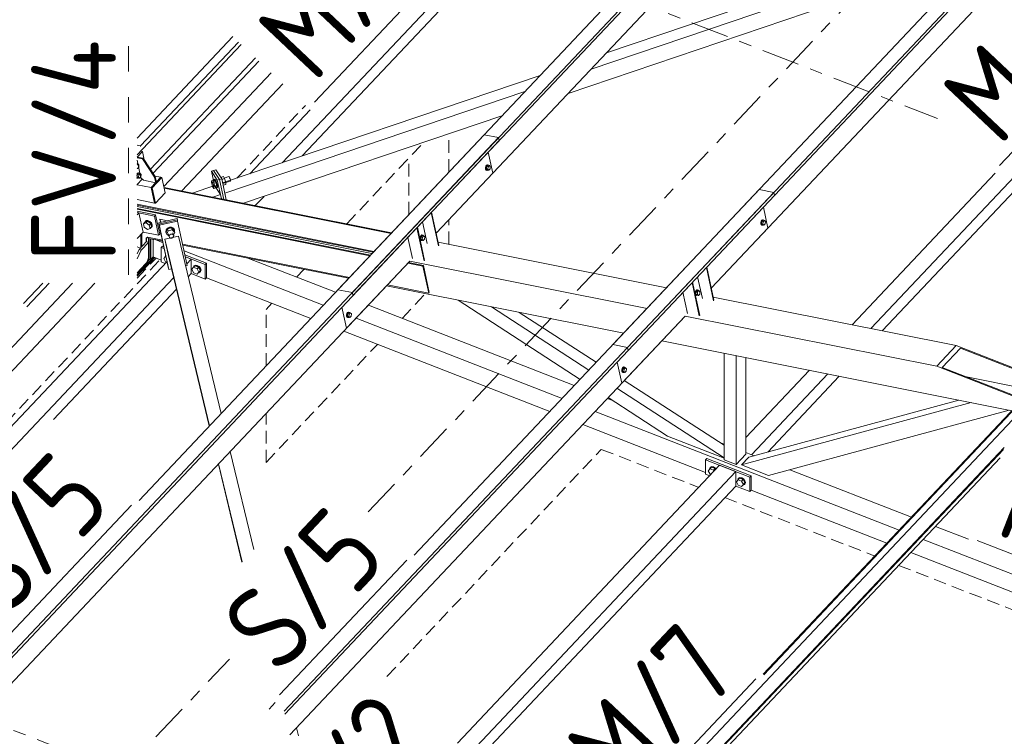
# Model space of a CAD drawing. Header units: millimetres. Extents: x -681 to 506, y -45 to 794.
# Tile 174 of 256: x -19 to 28, y 521 to 555. Entities that reach past the tile are written whole.
import ezdxf

# ---------------------------------------------------------------- set-up
doc = ezdxf.new("R2010")
doc.units = ezdxf.units.MM
doc.header["$LTSCALE"] = 0.6
for name, pattern in [('VERDECKT2', [1.5, 1, -0.5]), ('XKITLINE00', [0]), ('XKITLINE02', [4, 2, -2]), ('XKITLINE03', [6, 3, -1, 1, -1])]:
    doc.linetypes.add(name, pattern=pattern)
for name, color, linetype, lineweight in [('Bolt', 7, 'Continuous', 0), ('Part', 2, 'Continuous', 0), ('PartMark', 3, 'Continuous', 0), ('S-GRID', 1, 'Continuous', 0)]:
    doc.layers.add(name, color=color, linetype=linetype, lineweight=lineweight)
doc.styles.add('ISOCPEUR', font='ISOCPEUR.TTF')

msp = doc.modelspace()

# ---------------------------------------------------------------- linework, layer by layer
at = {"layer": 'Bolt', "color": 3, "linetype": 'XKITLINE00', "lineweight": 0}
for p, q in [((-13.363, 548.065), (-13.358, 548.063)), ((-13.363, 548.053), (-13.324, 548.045)), ((-13.363, 548.003), (-13.324, 548.045)), ((-13.358, 548.063), (-13.352, 548.05)), ((-13.324, 548.045), (-13.276, 547.995)), ((-13.276, 547.995), (-13.288, 547.881)), ((3.129, 547.928), (3.113, 547.862)), ((3.161, 547.98), (3.129, 547.928)), ((3.136, 547.857), (3.153, 547.924)), ((3.16, 547.916), (3.148, 547.802)), ((3.153, 547.924), (3.184, 547.975)), ((3.22, 547.979), (3.16, 547.916)), ((3.16, 547.916), (3.23, 547.902)), ((3.199, 548.002), (3.161, 547.98)), ((3.184, 547.975), (3.222, 547.997)), ((3.199, 548.002), (3.222, 547.997)), ((3.22, 547.979), (3.29, 547.966)), ((3.222, 547.997), (3.256, 547.984)), ((3.23, 547.902), (3.29, 547.966)), ((3.256, 547.984), (3.262, 547.971)), ((3.29, 547.966), (3.337, 547.915)), ((3.337, 547.915), (3.325, 547.802)), ((-13.379, 547.481), (-13.363, 547.542)), ((-13.363, 547.458), (-13.367, 547.427)), ((-13.348, 547.818), (-13.363, 547.834)), ((-13.363, 547.821), (-13.348, 547.818)), ((-13.354, 547.604), (-13.363, 547.588)), ((-13.363, 547.542), (-13.362, 547.548)), ((-13.355, 547.54), (-13.363, 547.458)), ((-13.362, 547.548), (-13.331, 547.599)), ((-13.295, 547.604), (-13.355, 547.54)), ((-13.355, 547.54), (-13.285, 547.527)), ((-13.316, 547.626), (-13.354, 547.604)), ((-13.288, 547.881), (-13.348, 547.818)), ((-13.331, 547.599), (-13.293, 547.621)), ((-13.316, 547.626), (-13.293, 547.621)), ((-13.297, 547.413), (-13.285, 547.527)), ((-13.295, 547.604), (-13.225, 547.59)), ((-13.293, 547.621), (-13.259, 547.608)), ((-13.285, 547.527), (-13.225, 547.59)), ((-13.259, 547.608), (-13.253, 547.596)), ((-13.225, 547.59), (-13.177, 547.54)), ((-13.177, 547.54), (-13.189, 547.426)), ((-9.24, 547.368), (-9.022, 547.442)), ((-9.007, 547.428), (-9.022, 547.442)), ((3.113, 547.862), (3.115, 547.797)), ((3.115, 547.797), (3.136, 547.752)), ((3.139, 547.793), (3.136, 547.857)), ((3.136, 547.752), (3.17, 547.739)), ((3.16, 547.748), (3.139, 547.793)), ((3.148, 547.802), (3.196, 547.752)), ((3.148, 547.802), (3.218, 547.788)), ((3.194, 547.735), (3.16, 547.748)), ((3.17, 547.739), (3.194, 547.735)), ((3.217, 547.748), (3.194, 547.735)), ((3.196, 547.752), (3.265, 547.738)), ((3.218, 547.788), (3.23, 547.902)), ((3.265, 547.738), (3.218, 547.788)), ((3.325, 547.802), (3.265, 547.738)), ((-13.378, 547.377), (-13.363, 547.371)), ((-13.363, 547.39), (-13.376, 547.417)), ((-13.367, 547.427), (-13.363, 547.423)), ((-13.367, 547.427), (-13.363, 547.426)), ((-13.363, 547.426), (-13.297, 547.413)), ((-13.363, 547.423), (-13.319, 547.377)), ((-13.355, 547.372), (-13.363, 547.39)), ((-13.363, 547.371), (-13.344, 547.364)), ((-13.321, 547.359), (-13.355, 547.372)), ((-13.344, 547.364), (-13.321, 547.359)), ((-13.298, 547.373), (-13.321, 547.359)), ((-13.319, 547.377), (-13.249, 547.363)), ((-13.249, 547.363), (-13.297, 547.413)), ((-13.189, 547.426), (-13.249, 547.363)), ((-9.721, 547.291), (-9.851, 547.247)), ((-9.851, 547.157), (-9.851, 547.247)), ((-9.851, 547.247), (-9.791, 547.155)), ((-9.791, 546.974), (-9.851, 547.157)), ((-9.661, 547.199), (-9.791, 547.155)), ((-9.791, 547.155), (-9.731, 546.972)), ((-9.731, 546.882), (-9.791, 546.974)), ((-9.731, 547.288), (-9.725, 547.303)), ((-9.601, 547.016), (-9.731, 546.972)), ((-9.725, 547.303), (-9.694, 547.314)), ((-9.725, 547.303), (-9.698, 547.277)), ((-9.661, 547.199), (-9.721, 547.291)), ((-9.698, 547.277), (-9.661, 547.205)), ((-9.667, 547.287), (-9.694, 547.314)), ((-9.63, 547.215), (-9.667, 547.287)), ((-9.661, 547.205), (-9.624, 547.107)), ((-9.601, 547.016), (-9.661, 547.199)), ((-9.593, 547.118), (-9.63, 547.215)), ((-9.624, 547.107), (-9.597, 547.01)), ((-9.601, 547.016), (-9.602, 546.926)), ((-9.597, 547.01), (-9.588, 546.939)), ((-9.566, 547.02), (-9.593, 547.118)), ((-9.557, 546.95), (-9.566, 547.02)), ((-9.285, 547.439), (-9.402, 547.399)), ((-9.225, 547.346), (-9.355, 547.302)), ((-9.314, 547.113), (-9.166, 547.164)), ((-9.166, 547.073), (-9.296, 547.029)), ((-9.225, 547.346), (-9.285, 547.439)), ((-9.166, 547.164), (-9.225, 547.346)), ((-9.166, 547.159), (-8.953, 547.231)), ((-9.166, 547.164), (-9.166, 547.073)), ((-8.987, 547.389), (-9.007, 547.428)), ((-8.967, 547.336), (-8.987, 547.389)), ((-8.953, 547.283), (-8.967, 547.336)), ((-8.947, 547.245), (-8.953, 547.283)), ((-8.953, 547.231), (-8.947, 547.245)), ((-9.731, 546.972), (-9.731, 546.882)), ((-9.602, 546.926), (-9.731, 546.882)), ((-9.598, 546.913), (-9.608, 546.924)), ((-9.588, 546.939), (-9.598, 546.913)), ((-9.598, 546.913), (-9.567, 546.924)), ((-9.567, 546.924), (-9.557, 546.95)), ((-12.991, 545.284), (-13.064, 545.207)), ((-13.064, 545.207), (-12.941, 545.258)), ((-13.029, 545.05), (-13.064, 545.207)), ((-13.003, 545.271), (-13.002, 545.291)), ((-13.002, 545.291), (-12.953, 545.34)), ((-13.002, 545.291), (-12.985, 545.309)), ((-12.869, 545.335), (-12.991, 545.284)), ((-12.935, 545.358), (-12.985, 545.309)), ((-12.953, 545.34), (-12.872, 545.345)), ((-12.869, 545.335), (-12.941, 545.258)), ((-12.941, 545.258), (-12.785, 545.152)), ((-12.854, 545.364), (-12.935, 545.358)), ((-12.872, 545.345), (-12.781, 545.306)), ((-12.713, 545.228), (-12.869, 545.335)), ((-12.763, 545.324), (-12.854, 545.364)), ((-12.713, 545.228), (-12.785, 545.152)), ((-12.785, 545.152), (-12.751, 544.994)), ((-12.781, 545.306), (-12.704, 545.231)), ((-12.687, 545.25), (-12.763, 545.324)), ((-12.679, 545.07), (-12.713, 545.228)), ((-12.704, 545.231), (-12.663, 545.143)), ((-12.646, 545.161), (-12.687, 545.25)), ((-12.663, 545.143), (-12.668, 545.063)), ((-12.651, 545.081), (-12.646, 545.161)), ((16.137, 545.332), (16.121, 545.265)), ((16.121, 545.265), (16.123, 545.201)), ((16.123, 545.201), (16.145, 545.156)), ((16.169, 545.383), (16.137, 545.332)), ((16.144, 545.261), (16.161, 545.327)), ((16.147, 545.196), (16.144, 545.261)), ((16.145, 545.156), (16.179, 545.143)), ((16.168, 545.151), (16.147, 545.196)), ((16.168, 545.32), (16.156, 545.206)), ((16.156, 545.206), (16.204, 545.156)), ((16.156, 545.206), (16.226, 545.192)), ((16.161, 545.327), (16.192, 545.379)), ((16.228, 545.383), (16.168, 545.32)), ((16.168, 545.32), (16.238, 545.306)), ((16.202, 545.138), (16.168, 545.151)), ((16.207, 545.405), (16.169, 545.383)), ((16.179, 545.143), (16.202, 545.138)), ((16.192, 545.379), (16.23, 545.401)), ((16.225, 545.152), (16.202, 545.138)), ((16.204, 545.156), (16.273, 545.142)), ((16.207, 545.405), (16.23, 545.401)), ((16.226, 545.192), (16.238, 545.306)), ((16.273, 545.142), (16.226, 545.192)), ((16.228, 545.383), (16.298, 545.369)), ((16.23, 545.401), (16.264, 545.388)), ((16.238, 545.306), (16.298, 545.369)), ((16.264, 545.388), (16.27, 545.375)), ((16.333, 545.205), (16.273, 545.142)), ((16.298, 545.369), (16.345, 545.319)), ((16.345, 545.319), (16.333, 545.205)), ((-12.873, 544.943), (-13.029, 545.05)), ((-12.751, 544.994), (-12.873, 544.943)), ((-12.751, 544.994), (-12.679, 545.07)), ((-12.717, 545.014), (-12.733, 545.013)), ((-12.668, 545.063), (-12.717, 545.014)), ((-12.668, 545.063), (-12.651, 545.081)), ((-11.993, 544.92), (-12.002, 544.83)), ((-11.997, 544.812), (-12.002, 544.83)), ((-11.997, 544.812), (-11.989, 544.902)), ((-11.974, 544.772), (-11.997, 544.812)), ((-11.933, 544.998), (-11.993, 544.92)), ((-11.989, 544.902), (-11.929, 544.98)), ((-11.92, 544.972), (-11.985, 544.815)), ((-11.962, 544.72), (-11.985, 544.815)), ((-11.962, 544.72), (-11.898, 544.878)), ((-11.962, 544.72), (-11.854, 544.62)), ((-11.838, 545.043), (-11.933, 544.998)), ((-11.929, 544.98), (-11.833, 545.025)), ((-11.733, 545.014), (-11.92, 544.972)), ((-11.898, 544.878), (-11.92, 544.972)), ((-11.898, 544.878), (-11.71, 544.92)), ((-11.85, 544.602), (-11.883, 544.738)), ((-11.85, 544.602), (-11.845, 544.651)), ((-11.845, 544.651), (-11.813, 544.693)), ((-11.732, 545.043), (-11.838, 545.043)), ((-11.833, 545.025), (-11.728, 545.025)), ((-11.813, 544.693), (-11.761, 544.718)), ((-11.761, 544.718), (-11.704, 544.718)), ((-11.71, 544.92), (-11.733, 545.014)), ((-11.609, 544.899), (-11.733, 545.014)), ((-11.646, 544.998), (-11.732, 545.043)), ((-11.728, 545.025), (-11.641, 544.98)), ((-11.586, 544.805), (-11.71, 544.92)), ((-11.704, 544.718), (-11.658, 544.693)), ((-11.633, 544.651), (-11.666, 544.787)), ((-11.658, 544.693), (-11.633, 544.651)), ((-11.601, 544.92), (-11.646, 544.998)), ((-11.641, 544.98), (-11.596, 544.902)), ((-11.639, 544.676), (-11.586, 544.805)), ((-11.633, 544.651), (-11.638, 544.602)), ((-11.586, 544.805), (-11.609, 544.899)), ((-11.596, 544.902), (-11.601, 544.92)), ((-11.596, 544.902), (-11.6, 544.862)), ((0.062, 544.662), (0.03, 544.61)), ((0.053, 544.606), (0.085, 544.657)), ((0.121, 544.661), (0.061, 544.598)), ((0.099, 544.684), (0.062, 544.662)), ((0.085, 544.657), (0.123, 544.679)), ((0.099, 544.684), (0.123, 544.679)), ((0.121, 544.661), (0.19, 544.648)), ((0.123, 544.679), (0.157, 544.666)), ((0.131, 544.584), (0.19, 544.648)), ((0.157, 544.666), (0.163, 544.653)), ((0.19, 544.648), (0.238, 544.597)), ((-11.826, 544.56), (-11.85, 544.602)), ((-11.779, 544.536), (-11.826, 544.56)), ((-11.722, 544.536), (-11.779, 544.536)), ((-11.67, 544.56), (-11.722, 544.536)), ((-11.638, 544.602), (-11.67, 544.56)), ((0.03, 544.61), (0.014, 544.544)), ((0.014, 544.544), (0.016, 544.479)), ((0.016, 544.479), (0.037, 544.434)), ((0.037, 544.539), (0.053, 544.606)), ((0.039, 544.475), (0.037, 544.539)), ((0.037, 544.434), (0.071, 544.421)), ((0.061, 544.43), (0.039, 544.475)), ((0.061, 544.598), (0.049, 544.484)), ((0.049, 544.484), (0.096, 544.434)), ((0.049, 544.484), (0.118, 544.47)), ((0.061, 544.598), (0.131, 544.584)), ((0.095, 544.417), (0.061, 544.43)), ((0.071, 544.421), (0.095, 544.417)), ((0.117, 544.43), (0.095, 544.417)), ((0.096, 544.434), (0.166, 544.42)), ((0.118, 544.47), (0.131, 544.584)), ((0.166, 544.42), (0.118, 544.47)), ((0.226, 544.484), (0.166, 544.42)), ((0.238, 544.597), (0.226, 544.484)), ((-12.041, 543.657), (-12.018, 543.727)), ((-12.018, 543.727), (-12.011, 543.734)), ((-12.018, 543.727), (-12.01, 543.73)), ((-12.102, 543.577), (-12.02, 543.672)), ((-12.02, 543.417), (-12.102, 543.577)), ((-12.039, 543.65), (-12.041, 543.657)), ((-12.02, 543.672), (-12.002, 543.691)), ((-12.02, 543.672), (-11.995, 543.663)), ((-11.975, 543.4), (-12.02, 543.417)), ((-10.606, 543.259), (-10.67, 543.226)), ((-10.518, 543.246), (-10.606, 543.259)), ((-10.772, 543.058), (-10.69, 543.153)), ((-10.69, 542.898), (-10.772, 543.058)), ((-10.711, 543.139), (-10.688, 543.208)), ((-10.709, 543.131), (-10.711, 543.139)), ((-10.618, 543.23), (-10.69, 543.153)), ((-10.69, 543.153), (-10.525, 543.089)), ((-10.525, 542.834), (-10.69, 542.898)), ((-10.688, 543.208), (-10.623, 543.241)), ((-10.688, 543.208), (-10.67, 543.226)), ((-10.623, 543.241), (-10.536, 543.227)), ((-10.453, 543.166), (-10.618, 543.23)), ((-10.536, 543.227), (-10.448, 543.172)), ((-10.453, 543.166), (-10.525, 543.089)), ((-10.525, 543.089), (-10.443, 542.929)), ((-10.443, 542.929), (-10.525, 542.834)), ((-10.453, 542.91), (-10.525, 542.834)), ((-10.43, 543.19), (-10.518, 543.246)), ((-10.448, 542.899), (-10.462, 542.901)), ((-10.371, 543.006), (-10.453, 543.166)), ((-10.371, 543.006), (-10.453, 542.91)), ((-10.448, 543.172), (-10.383, 543.089)), ((-10.383, 542.932), (-10.448, 542.899)), ((-10.371, 543.006), (-10.443, 542.929)), ((-10.366, 543.108), (-10.43, 543.19)), ((-10.383, 543.089), (-10.36, 543.001)), ((-10.36, 543.001), (-10.383, 542.932)), ((-10.383, 542.932), (-10.366, 542.95)), ((-10.342, 543.02), (-10.366, 543.108)), ((-10.366, 542.95), (-10.342, 543.02)), ((13.038, 542.014), (13.022, 541.947)), ((13.022, 541.947), (13.024, 541.883)), ((13.024, 541.883), (13.045, 541.838)), ((13.07, 542.065), (13.038, 542.014)), ((13.045, 541.943), (13.062, 542.009)), ((13.047, 541.878), (13.045, 541.943)), ((13.069, 541.833), (13.047, 541.878)), ((13.069, 542.002), (13.057, 541.888)), ((13.057, 541.888), (13.104, 541.838)), ((13.057, 541.888), (13.126, 541.874)), ((13.062, 542.009), (13.093, 542.061)), ((13.129, 542.065), (13.069, 542.002)), ((13.069, 542.002), (13.139, 541.988)), ((13.107, 542.087), (13.07, 542.065)), ((13.093, 542.061), (13.131, 542.083)), ((13.107, 542.087), (13.131, 542.083)), ((13.126, 541.874), (13.139, 541.988)), ((13.174, 541.824), (13.126, 541.874)), ((13.129, 542.065), (13.199, 542.051)), ((13.131, 542.083), (13.165, 542.07)), ((13.139, 541.988), (13.199, 542.051)), ((13.165, 542.07), (13.171, 542.057)), ((13.234, 541.887), (13.174, 541.824)), ((13.199, 542.051), (13.246, 542.001)), ((13.246, 542.001), (13.234, 541.887)), ((13.045, 541.838), (13.079, 541.825)), ((13.103, 541.82), (13.069, 541.833)), ((13.079, 541.825), (13.103, 541.82)), ((13.126, 541.834), (13.103, 541.82)), ((13.104, 541.838), (13.174, 541.824)), ((-3.442, 540.968), (-3.458, 540.901)), ((-3.41, 541.019), (-3.442, 540.968)), ((-3.435, 540.896), (-3.418, 540.963)), ((-3.411, 540.955), (-3.423, 540.842)), ((-3.418, 540.963), (-3.387, 541.014)), ((-3.351, 541.019), (-3.411, 540.955)), ((-3.411, 540.955), (-3.341, 540.941)), ((-3.373, 541.041), (-3.41, 541.019)), ((-3.387, 541.014), (-3.349, 541.036)), ((-3.373, 541.041), (-3.349, 541.036)), ((-3.354, 540.828), (-3.341, 540.941)), ((-3.351, 541.019), (-3.282, 541.005)), ((-3.349, 541.036), (-3.315, 541.023)), ((-3.341, 540.941), (-3.282, 541.005)), ((-3.315, 541.023), (-3.309, 541.01)), ((-3.282, 541.005), (-3.234, 540.955)), ((-3.234, 540.955), (-3.246, 540.841)), ((-3.458, 540.901), (-3.456, 540.837)), ((-3.456, 540.837), (-3.435, 540.792)), ((-3.433, 540.832), (-3.435, 540.896)), ((-3.435, 540.792), (-3.401, 540.779)), ((-3.411, 540.787), (-3.433, 540.832)), ((-3.423, 540.842), (-3.376, 540.792)), ((-3.423, 540.842), (-3.354, 540.828)), ((-3.377, 540.774), (-3.411, 540.787)), ((-3.401, 540.779), (-3.377, 540.774)), ((-3.354, 540.787), (-3.377, 540.774)), ((-3.376, 540.792), (-3.306, 540.778)), ((-3.306, 540.778), (-3.354, 540.828)), ((-3.246, 540.841), (-3.306, 540.778)), ((9.566, 538.371), (9.55, 538.305)), ((9.55, 538.305), (9.552, 538.24)), ((9.552, 538.24), (9.573, 538.195)), ((9.598, 538.423), (9.566, 538.371)), ((9.573, 538.3), (9.59, 538.367)), ((9.576, 538.236), (9.573, 538.3)), ((9.573, 538.195), (9.607, 538.182)), ((9.597, 538.191), (9.576, 538.236)), ((9.597, 538.359), (9.585, 538.245)), ((9.585, 538.245), (9.633, 538.195)), ((9.585, 538.245), (9.654, 538.231)), ((9.59, 538.367), (9.621, 538.418)), ((9.657, 538.422), (9.597, 538.359)), ((9.597, 538.359), (9.667, 538.345)), ((9.631, 538.178), (9.597, 538.191)), ((9.636, 538.445), (9.598, 538.423)), ((9.607, 538.182), (9.631, 538.178)), ((9.621, 538.418), (9.659, 538.44)), ((9.654, 538.191), (9.631, 538.178)), ((9.633, 538.195), (9.702, 538.181)), ((9.636, 538.445), (9.659, 538.44)), ((9.654, 538.231), (9.667, 538.345)), ((9.702, 538.181), (9.654, 538.231)), ((9.657, 538.422), (9.727, 538.408)), ((9.659, 538.44), (9.693, 538.427)), ((9.667, 538.345), (9.727, 538.408)), ((9.693, 538.427), (9.699, 538.414)), ((9.762, 538.245), (9.702, 538.181)), ((9.727, 538.408), (9.774, 538.358)), ((9.774, 538.358), (9.762, 538.245)), ((13.64, 533.536), (13.723, 533.631)), ((13.723, 533.376), (13.64, 533.536)), ((13.701, 533.616), (13.725, 533.686)), ((13.703, 533.609), (13.701, 533.616)), ((13.795, 533.708), (13.723, 533.631)), ((13.723, 533.631), (13.887, 533.567)), ((13.725, 533.686), (13.789, 533.718)), ((13.725, 533.686), (13.742, 533.704)), ((13.806, 533.737), (13.742, 533.704)), ((13.789, 533.718), (13.877, 533.705)), ((13.959, 533.643), (13.795, 533.708)), ((13.894, 533.724), (13.806, 533.737)), ((13.877, 533.705), (13.965, 533.65)), ((13.959, 533.643), (13.887, 533.567)), ((13.887, 533.567), (13.914, 533.515)), ((13.982, 533.668), (13.894, 533.724)), ((13.986, 533.591), (13.959, 533.643)), ((13.965, 533.65), (14, 533.605)), ((14.017, 533.623), (13.982, 533.668)), ((13.767, 533.359), (13.723, 533.376)), ((14.97, 533.017), (15.053, 533.113)), ((15.053, 532.857), (14.97, 533.017)), ((15.031, 533.098), (15.055, 533.167)), ((15.033, 533.09), (15.031, 533.098)), ((15.125, 533.189), (15.053, 533.113)), ((15.053, 533.113), (15.217, 533.048)), ((15.055, 533.167), (15.119, 533.2)), ((15.055, 533.167), (15.072, 533.185)), ((15.136, 533.218), (15.072, 533.185)), ((15.119, 533.2), (15.207, 533.187)), ((15.289, 533.125), (15.125, 533.189)), ((15.224, 533.205), (15.136, 533.218)), ((15.207, 533.187), (15.295, 533.131)), ((15.289, 533.125), (15.217, 533.048)), ((15.217, 533.048), (15.299, 532.889)), ((15.312, 533.149), (15.224, 533.205)), ((15.371, 532.965), (15.289, 533.125)), ((15.295, 533.131), (15.359, 533.048)), ((15.376, 533.067), (15.312, 533.149)), ((15.359, 533.048), (15.383, 532.961)), ((15.4, 532.979), (15.376, 533.067)), ((15.217, 532.793), (15.053, 532.857)), ((15.299, 532.889), (15.217, 532.793)), ((15.289, 532.869), (15.217, 532.793)), ((15.295, 532.858), (15.281, 532.861)), ((15.371, 532.965), (15.289, 532.869)), ((15.359, 532.891), (15.295, 532.858)), ((15.371, 532.965), (15.299, 532.889)), ((15.383, 532.961), (15.359, 532.891)), ((15.359, 532.891), (15.376, 532.909)), ((15.376, 532.909), (15.4, 532.979))]:
    msp.add_line(p, q, dxfattribs=at)
at = {"layer": 'Part', "color": 2, "linetype": 'XKITLINE00', "lineweight": 0}
for p, q in [((9.821, 539.361), (46.584, 578.304)), ((9.851, 539.225), (46.718, 578.277)), ((-6.501, 548.097), (20.9, 577.122)), ((-3.187, 541.957), (28.897, 575.943)), ((-3.157, 541.821), (29.03, 575.916)), ((13.785, 542.165), (44.248, 574.433)), ((21.863, 540.152), (44.405, 564.031)), ((21.322, 540.26), (43.461, 563.711)), ((-5.557, 548.417), (7.33, 562.067)), ((0.777, 544.761), (16.818, 561.752)), ((-3.874, 542.095), (11.375, 558.248)), ((8.103, 552.521), (22.527, 557.405)), ((7.019, 551.373), (23.136, 556.83)), ((8.825, 553.286), (18.567, 556.584)), ((9.134, 539.498), (24.383, 555.652)), ((-13.363, 549.259), (-8.837, 554.054)), ((-8.441, 553.68), (-13.363, 548.466)), ((-8.567, 553.799), (-13.204, 548.887)), ((-12.735, 547.789), (-7.771, 553.048)), ((-12.611, 547.603), (-7.612, 552.898)), ((-7.028, 552.347), (-12.096, 546.979)), ((-9.32, 547.142), (5.688, 552.224)), ((-11.245, 546.761), (-6.47, 551.819)), ((-9.215, 546.658), (4.966, 551.459)), ((-8.325, 546.178), (3.882, 550.311)), ((-8.03, 547.579), (-5.178, 550.6)), ((-13.273, 532.139), (3.043, 549.422)), ((3.73, 549.285), (3.043, 549.422)), ((-35.466, 507.765), (3.73, 549.285)), ((-35.436, 507.628), (3.76, 549.148)), ((-13.363, 548.919), (-13.204, 548.887)), ((-13.204, 548.887), (-13.199, 548.861)), ((3.76, 549.148), (3.73, 549.285)), ((-13.114, 548.62), (-13.363, 548.355)), ((-13.157, 548.629), (-13.114, 548.62)), ((-13.028, 548.228), (-13.114, 548.62)), ((3.456, 547.599), (3.24, 548.597)), ((-13.359, 548.361), (-13.363, 548.355)), ((-13.363, 548.325), (-13.109, 548.274)), ((-13.18, 547.375), (-13.363, 548.22)), ((-13.08, 548.305), (-13.359, 548.361)), ((-13.08, 548.305), (-13.109, 548.274)), ((-13.109, 548.274), (-12.538, 547.421)), ((-12.509, 547.451), (-13.08, 548.305)), ((-12.509, 547.451), (-12.538, 547.421)), ((-12.518, 547.464), (-12.234, 547.407)), ((-12.45, 547.178), (-12.509, 547.451)), ((-9.744, 547.731), (-9.848, 547.696)), ((-9.848, 547.696), (-9.571, 547.27)), ((-9.848, 547.696), (-9.7, 547.014)), ((-9.744, 547.731), (-9.64, 547.766)), ((-9.744, 547.731), (-9.467, 547.305)), ((-9.744, 547.731), (-9.467, 547.305)), ((-9.64, 547.766), (-9.363, 547.34)), ((0.777, 544.761), (3.456, 547.599)), ((20.447, 540.435), (27.212, 547.601)), ((-13.376, 547.055), (-13.363, 547.052)), ((-13.125, 547.321), (-13.363, 547.069)), ((-13.363, 547.052), (-12.695, 546.919)), ((-13.067, 547.265), (-13.18, 547.375)), ((-12.479, 547.148), (-13.067, 547.265)), ((-12.695, 546.919), (-12.234, 547.407)), ((-12.695, 546.919), (-12.234, 547.407)), ((-12.187, 547.398), (-12.648, 546.91)), ((-12.538, 547.421), (-12.479, 547.148)), ((-12.479, 547.148), (-12.45, 547.178)), ((-12.234, 547.407), (-12.187, 547.398)), ((-12.029, 546.67), (-12.187, 547.398)), ((-10.743, 546.661), (-9.7, 547.014)), ((-9.423, 546.588), (-9.7, 547.014)), ((-9.571, 547.27), (-9.467, 547.305)), ((-9.379, 546.388), (-9.571, 547.27)), ((-9.467, 547.305), (-9.363, 547.34)), ((-9.263, 546.365), (-9.467, 547.305)), ((-9.467, 547.305), (-9.263, 546.365)), ((-9.363, 547.34), (-9.147, 546.342)), ((-12.537, 546.191), (-12.695, 546.919)), ((-12.648, 546.91), (-12.695, 546.919)), ((-12.537, 546.191), (-12.695, 546.919)), ((-12.49, 546.182), (-12.648, 546.91)), ((-12.029, 546.67), (-12.49, 546.182)), ((-12.085, 546.928), (-1.337, 544.783)), ((-12.079, 546.898), (-1.359, 544.759)), ((-9.777, 546.468), (-9.423, 546.588)), ((-9.379, 546.388), (-9.423, 546.588)), ((-9.147, 546.342), (-9.215, 546.658)), ((-6.407, 522.171), (16.738, 546.688)), ((-6.375, 522.037), (16.768, 546.552)), ((-0.265, 529.542), (16.051, 546.825)), ((16.738, 546.688), (16.051, 546.825)), ((16.768, 546.552), (16.738, 546.688)), ((-13.363, 546.356), (-12.537, 546.191)), ((-13.363, 546.139), (-2.166, 543.904)), ((-13.363, 546.095), (-2.201, 543.868)), ((-12.49, 546.182), (-12.537, 546.191)), ((-8.315, 546.176), (-8.307, 546.184)), ((-7.774, 546.068), (-7.362, 546.504)), ((-13.363, 546.023), (-2.259, 543.806)), ((-13.363, 545.936), (-2.328, 543.733)), ((-13.363, 545.899), (-2.357, 543.702)), ((-13.363, 545.812), (-12.487, 545.637)), ((-13.363, 545.739), (-12.545, 545.576)), ((-13.363, 545.739), (-13.281, 545.723)), ((-13.281, 545.723), (-13.363, 545.636)), ((-13.084, 544.813), (-13.281, 545.723)), ((-12.545, 545.576), (-12.487, 545.637)), ((-12.487, 545.637), (-12.29, 544.727)), ((0.884, 544.173), (0.543, 545.741)), ((0.901, 544.191), (0.56, 545.759)), ((16.464, 545.002), (16.248, 546.001)), ((-12.545, 545.576), (-12.347, 544.666)), ((-11.475, 545.454), (-12.342, 545.259)), ((-12.342, 545.259), (-12.328, 545.2)), ((-11.888, 543.167), (-12.342, 545.259)), ((-11.461, 545.395), (-12.328, 545.2)), ((-11.461, 545.395), (-12.328, 545.2)), ((-12.328, 545.2), (-12.314, 545.141)), ((-11.874, 543.108), (-12.328, 545.2)), ((-12.328, 545.2), (-11.874, 543.108)), ((-11.446, 545.336), (-12.314, 545.141)), ((-12.314, 545.141), (-11.86, 543.049)), ((-12.252, 545.28), (-12.283, 545.422)), ((-12.283, 545.422), (-11.93, 545.352)), ((-12.249, 545.28), (-12.283, 545.422)), ((-11.461, 545.395), (-11.475, 545.454)), ((-11.461, 545.395), (-11.446, 545.336)), ((-11.446, 545.336), (-10.992, 543.243)), ((0.354, 544.279), (0.131, 545.304)), ((-13.363, 544.517), (-13.084, 544.813)), ((-13.19, 544.073), (-13.19, 544.701)), ((-13.132, 544.134), (-13.132, 544.762)), ((-12.347, 544.666), (-13.084, 544.813)), ((-12.347, 544.666), (-12.29, 544.727)), ((0.209, 543.458), (-0.131, 545.026)), ((0.226, 543.477), (-0.114, 545.045)), ((13.785, 542.165), (16.464, 545.002)), ((-12.913, 544.366), (-13.259, 544)), ((-12.818, 544.329), (-13.164, 543.963)), ((-12.942, 544.528), (-12.867, 544.582)), ((-12.942, 544.336), (-12.942, 544.528)), ((-12.913, 544.366), (-12.913, 544.549)), ((-12.818, 544.329), (-12.913, 544.366)), ((-12.818, 544.521), (-12.87, 544.579)), ((-12.818, 544.521), (-12.87, 544.579)), ((-12.867, 544.582), (-12.165, 544.442)), ((-12.818, 544.521), (-12.153, 544.389)), ((-12.818, 544.521), (-12.818, 543.478)), ((-12.818, 543.606), (-12.818, 544.329)), ((-12.76, 543.539), (-12.76, 544.51)), ((-12.713, 543.52), (-12.713, 544.5)), ((-12.598, 543.642), (-12.598, 544.477)), ((-12.512, 544.46), (-12.137, 544.314)), ((-12.057, 544.483), (-11.407, 544.629)), ((-9.94, 535.669), (-12.057, 544.483)), ((-11.899, 543.756), (-12.057, 544.483)), ((-9.394, 536.248), (-11.407, 544.629)), ((-11.211, 544.251), (-3.324, 542.677)), ((-11.2, 544.198), (-3.365, 542.635)), ((-0.348, 543.57), (-0.565, 544.567)), ((0.868, 544.343), (11.672, 542.187)), ((-13.363, 544.116), (-13.207, 544.055)), ((-13.259, 544), (-13.363, 543.786)), ((-13.164, 543.963), (-13.363, 543.555)), ((-13.259, 544), (-13.164, 543.963)), ((-12.17, 544.157), (-12.228, 544.096)), ((-12.228, 544.096), (-12.077, 544.037)), ((-12.228, 543.415), (-12.228, 544.096)), ((-12.17, 544.157), (-12.096, 544.128)), ((-9.954, 535.655), (-11.899, 543.756)), ((-11.14, 543.925), (-4.567, 541.361)), ((-11.1, 543.739), (-10.081, 543.342)), ((-31.502, 510.568), (-0.463, 543.447)), ((-29.826, 524.49), (-11.945, 543.431)), ((-13.363, 542.815), (-12.586, 543.638)), ((-13.363, 542.9), (-12.76, 543.539)), ((-12.904, 543.387), (-13.363, 542.9)), ((-12.586, 543.638), (-13.1, 543.093)), ((-12.586, 543.638), (-13.1, 543.093)), ((-13.1, 543.076), (-12.574, 543.633)), ((-13.1, 543.076), (-12.574, 543.633)), ((-13.1, 543.051), (-12.557, 543.626)), ((-13.1, 543.051), (-12.557, 543.626)), ((-13.1, 543.008), (-12.527, 543.615)), ((-13.1, 543.008), (-12.527, 543.615)), ((-12.904, 543.387), (-12.818, 543.606)), ((-12.862, 543.495), (-12.818, 543.478)), ((-12.818, 543.478), (-12.76, 543.539)), ((-12.713, 543.52), (-12.76, 543.539)), ((-12.598, 543.642), (-12.713, 543.52)), ((-12.598, 543.642), (-12.228, 543.498)), ((-12.228, 543.415), (-12.033, 543.339)), ((-11.08, 543.648), (-10.138, 543.281)), ((-10.803, 543.54), (-11.08, 543.648)), ((-11.009, 543.322), (-10.803, 543.54)), ((-10.803, 542.859), (-10.803, 543.54)), ((-10.081, 543.342), (-10.138, 543.281)), ((-10.138, 543.281), (-10.138, 542.6)), ((-10.081, 542.661), (-10.081, 543.342)), ((-8.126, 543.585), (-3.99, 541.972)), ((-3.461, 540.272), (-0.463, 543.447)), ((-0.561, 543.344), (0.148, 543.202)), ((-0.532, 543.374), (0.176, 543.233)), ((-0.464, 543.448), (10.749, 541.21)), ((-13.363, 542.814), (-13.227, 542.959)), ((-13.363, 542.814), (-13.227, 542.959)), ((-13.363, 542.797), (-13.227, 542.942)), ((-13.363, 542.797), (-13.227, 542.942)), ((-13.363, 542.772), (-13.227, 542.917)), ((-13.363, 542.772), (-13.227, 542.917)), ((-13.363, 542.729), (-13.227, 542.874)), ((-13.363, 542.729), (-13.227, 542.874)), ((-13.227, 542.942), (-13.227, 542.959)), ((-13.227, 542.874), (-13.227, 542.959)), ((-13.227, 542.917), (-13.227, 542.942)), ((-13.227, 542.874), (-13.227, 542.917)), ((-13.159, 543.031), (-13.1, 543.008)), ((-13.159, 543.031), (-13.1, 543.008)), ((-13.13, 543.062), (-13.1, 543.051)), ((-13.13, 543.062), (-13.1, 543.051)), ((-13.112, 543.081), (-13.1, 543.076)), ((-13.112, 543.081), (-13.1, 543.076)), ((-13.1, 543.093), (-13.1, 543.076)), ((-13.1, 543.093), (-13.1, 543.008)), ((-13.1, 543.051), (-13.1, 543.076)), ((-13.1, 543.008), (-13.1, 543.051)), ((-11.874, 543.108), (-11.888, 543.167)), ((-11.874, 543.108), (-11.86, 543.049)), ((-11.86, 543.049), (-11.736, 543.077)), ((-11.07, 543.226), (-10.992, 543.243)), ((-10.945, 542.708), (-10.803, 542.859)), ((-10.803, 542.859), (-10.138, 542.6)), ((0.148, 543.202), (0.176, 543.233)), ((0.424, 541.929), (0.148, 543.202)), ((0.453, 541.96), (0.176, 543.233)), ((13.892, 541.577), (13.551, 543.144)), ((13.909, 541.595), (13.569, 543.163)), ((-40.594, 511.983), (-11.636, 542.658)), ((-16.419, 542.4), (-31.677, 526.237)), ((-31.118, 525.71), (-15.363, 542.4)), ((-18.733, 541.436), (-17.823, 542.4)), ((-18.574, 541.286), (-17.523, 542.4)), ((-10.138, 542.6), (-10.081, 542.661)), ((-10.081, 542.661), (-5.154, 540.739)), ((-1.528, 542.319), (0.424, 541.929)), ((13.217, 540.862), (12.877, 542.43)), ((13.235, 540.88), (12.894, 542.448)), ((13.362, 541.682), (13.139, 542.708)), ((-17.319, 535.957), (-11.505, 542.115)), ((-3.187, 541.957), (-3.874, 542.095)), ((-3.187, 541.957), (-3.157, 541.821)), ((-1.569, 542.276), (9.643, 540.038)), ((0.424, 541.929), (0.453, 541.96)), ((12.66, 540.973), (12.443, 541.971)), ((1.815, 541.601), (7.585, 537.858)), ((13.876, 541.747), (25.368, 539.453)), ((-3.677, 541.27), (-3.461, 540.272)), ((-2.43, 541.363), (7.308, 537.565)), ((3.393, 541.286), (8, 538.297)), ((4.708, 541.023), (8.346, 538.663)), ((-6.14, 521.058), (12.545, 540.851)), ((-3.007, 540.753), (6.732, 536.954)), ((9.547, 537.675), (12.545, 540.851)), ((12.545, 540.851), (24.446, 538.476)), ((-3.594, 540.131), (6.145, 536.332)), ((11.439, 539.68), (27.995, 536.375)), ((9.821, 539.361), (9.134, 539.498)), ((9.821, 539.361), (9.851, 539.225)), ((14.39, 534.051), (14.39, 539.091)), ((24.446, 538.476), (25.368, 539.453)), ((25.568, 539.333), (24.703, 538.417)), ((25.368, 539.453), (32.679, 536.601)), ((32.421, 536.66), (25.568, 539.333)), ((9.331, 538.674), (9.547, 537.675)), ((14.96, 538.977), (14.96, 533.828)), ((15.421, 534.317), (15.421, 538.885)), ((15.421, 535.111), (18.419, 538.287)), ((24.446, 538.476), (31.756, 535.624)), ((24.703, 538.417), (31.557, 535.744)), ((9.669, 537.805), (14.39, 534.742)), ((15.691, 534.295), (19.294, 538.112)), ((16.455, 534.424), (19.835, 538.004)), ((25.842, 537.973), (32.421, 536.66)), ((9.323, 537.438), (14.39, 534.152)), ((8.868, 536.956), (9.134, 536.853)), ((8.908, 536.999), (11.717, 535.177)), ((15.211, 533.814), (26.07, 536.759)), ((15.557, 534.18), (25.492, 536.875)), ((28.432, 536.838), (16.24, 523.923)), ((16.268, 523.897), (28.471, 536.823)), ((28.543, 536.489), (-2.488, 503.619)), ((8.292, 536.346), (22.672, 530.737)), ((16.491, 533.315), (27.868, 536.401)), ((7.705, 535.724), (13.514, 533.457)), ((11.717, 535.177), (14.39, 534.134)), ((14.157, 534.893), (14.39, 534.803)), ((-7.849, 529.813), (-8.961, 534.445)), ((27.63, 534.637), (-1.82, 503.442)), ((-1.781, 503.427), (27.592, 534.541)), ((27.442, 534.155), (-1.682, 503.305)), ((13.572, 534.116), (13.514, 534.055)), ((13.514, 534.055), (15.604, 533.24)), ((13.514, 533.374), (13.514, 534.055)), ((15.662, 533.301), (13.572, 534.116)), ((14.39, 534.051), (14.96, 533.828)), ((14.96, 533.828), (15.421, 534.317)), ((15.557, 534.18), (15.211, 533.814)), ((15.421, 534.4), (15.809, 534.249)), ((-8.408, 529.22), (-9.521, 533.852)), ((-8.395, 529.234), (-9.508, 533.867)), ((-3.933, 513.508), (14.939, 533.499)), ((1.786, 520.667), (14.179, 533.795)), ((14.939, 533.499), (14.179, 533.795)), ((14.939, 532.818), (14.939, 533.499)), ((15.211, 533.814), (16.491, 533.315)), ((17.501, 533.589), (23.248, 531.347)), ((13.514, 533.374), (13.709, 533.298)), ((15.662, 533.301), (15.604, 533.24)), ((15.604, 533.24), (15.604, 532.559)), ((15.662, 532.62), (15.662, 533.301)), ((-3.802, 512.965), (14.939, 532.818)), ((14.939, 532.818), (15.604, 532.559)), ((15.604, 532.559), (15.662, 532.62)), ((15.662, 532.62), (22.085, 530.114)), ((24.376, 530.907), (25.937, 530.298)), ((23.8, 530.297), (74.512, 510.516)), ((23.212, 529.675), (42.486, 522.157)), ((-7.123, 522.278), (-6.83, 522.589)), ((-5.733, 521.006), (-5.826, 521.391))]:
    msp.add_line(p, q, dxfattribs=at)
at = {"layer": 'Part', "color": 4, "linetype": 'VERDECKT2', "lineweight": 0}
for p, q in [((-8.641, 547.372), (-5.398, 550.807)), ((1.378, 547.658), (1.378, 549.463)), ((-3.454, 545.206), (0.183, 549.059)), ((-0.522, 545.646), (-0.522, 548.312)), ((1.378, 544.241), (1.378, 545.397)), ((-30.046, 524.698), (-12.279, 543.518)), ((-13.363, 542.645), (-12.469, 543.592)), ((-13.227, 542.875), (-13.101, 543.009)), ((-5.83, 542.689), (-5.483, 543.057)), ((-0.838, 540.742), (0.264, 541.91)), ((-7.268, 541.166), (-6.994, 541.457)), ((-7.268, 538.5), (-7.268, 541.166)), ((-7.268, 533.931), (-2.002, 539.51)), ((-7.268, 533.931), (-7.268, 536.239)), ((-1.55, 523.816), (8.583, 534.55)), ((8.583, 534.55), (13.194, 532.752)), ((14.424, 532.272), (21.512, 529.507)), ((22.639, 529.068), (42.166, 521.451))]:
    msp.add_line(p, q, dxfattribs=at)
at = {"layer": 'PartMark', "color": 1, "linetype": 'XKITLINE00', "lineweight": 0}
for p, q in [((-4.976, 550.959), (0.803, 557.081)), ((27.414, 547.961), (33.193, 554.082)), ((-19.636, 525.545), (-13.621, 531.916)), ((26.346, 530.246), (37.072, 526.063)), ((-6.628, 522.948), (-0.613, 529.32)), ((9.642, 517.08), (15.893, 523.701))]:
    msp.add_line(p, q, dxfattribs=at)
at = {"layer": 'PartMark', "color": 1, "linetype": 'XKITLINE02', "lineweight": 0}
msp.add_line((-13.763, 542.8), (-13.763, 554.656), dxfattribs=at)
at = {"layer": 'S-GRID', "color": 1, "linetype": 'XKITLINE03', "lineweight": 0}
for p, q in [((-0.548, 559.944), (24.479, 550.182)), ((-2.435, 531.59), (21.939, 557.409)), ((-31.497, 526.067), (-11.655, 518.328)), ((-34.714, 497.398), (-8.999, 524.637))]:
    msp.add_line(p, q, dxfattribs=at)

# ---------------------------------------------------------------- texts
at = {"layer": 'PartMark', "color": 1, "style": 'ISOCPEUR', "width": 0.85}
for s, rotation, p in [('M/1', 46.6502, (-5.001, 551.808)), ('M/1', 46.6502, (27.39, 548.809)), ('FV/4', 90.0002, (-14.363, 543.4)), ('S/5', 46.6502, (-19.66, 526.393)), ('RT/9', -21.3083, (27.123, 530.587)), ('S/5', 46.6502, (-6.652, 523.796)), ('M/7', 46.6502, (9.617, 517.928)), ('M/2', 46.6502, (-4.837, 514.671))]:
    msp.add_text(s, height=4, rotation=rotation, dxfattribs=at).set_placement(p)

doc.saveas('drawing.dxf')
